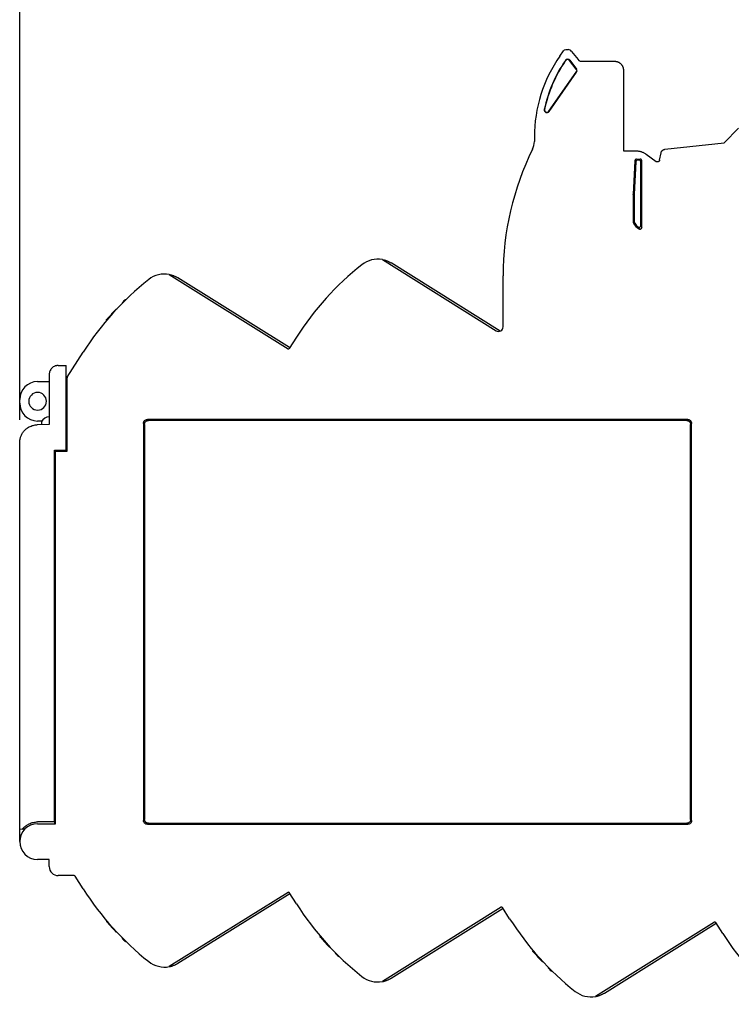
# Model space of a CAD drawing. Header units: millimetres. Extents: x 13 to 546, y 13 to 419.
# Tile 6 of 13: x 261 to 341, y 146 to 256. Entities that reach past the tile are written whole.
import ezdxf

# ---------------------------------------------------------------- set-up
doc = ezdxf.new("R2010")
doc.units = ezdxf.units.MM
doc.header["$LTSCALE"] = 2
doc.layers.add('DIMENSIONS', color=140, linetype='Continuous', lineweight=25)
doc.styles.add('SLDTEXTSTYLE0', font='TXT', dxfattribs={"width": 0.7})
doc.dimstyles.new('SLDDIMSTYLE1', dxfattribs={"dimtxt": 4.316016, "dimasz": 6.604, "dimexe": 0, "dimexo": 0.0625, "dimgap": 1.079004, "dimtad": 0, "dimtih": 1, "dimtoh": 1, "dimrnd": 1e-09, "dimzin": 12, "dimdsep": 46, "dimtxsty": 'SLDTEXTSTYLE0', "dimsah": 1, "dimcen": 0.09, "dimadec": 0, "dimazin": 3, "dimtfac": 1, "dimtofl": 0, "dimtmove": 0, "dimatfit": 3, "dimfxl": 0, "dimfrac": 2, "dimtolj": 1, "dimtzin": 12, "dimarcsym": 0})
doc.dimstyles.new('SLDDIMSTYLE2', dxfattribs={"dimtxt": 4.316016, "dimasz": 6.604, "dimexe": 0, "dimexo": 0.0625, "dimgap": 1.079004, "dimtad": 0, "dimtih": 1, "dimtoh": 1, "dimrnd": 1e-09, "dimzin": 4, "dimdsep": 46, "dimtxsty": 'SLDTEXTSTYLE0', "dimsah": 1, "dimcen": 0.09, "dimadec": 0, "dimazin": 1, "dimtfac": 1, "dimtofl": 0, "dimtmove": 0, "dimatfit": 3, "dimfxl": 0, "dimfrac": 2, "dimtolj": 1, "dimtzin": 12, "dimarcsym": 0})

# ---------------------------------------------------------------- blocks, each defined once
blk = doc.blocks.new('_D_5')
at = {"layer": 'DIMENSIONS'}
for p, q in [((261.47, 210.8), (261.47, 278.61)), ((371.62, 204.05), (371.62, 278.61)), ((261.47, 272.26), (301.74, 272.26)), ((307.59, 272.26), (306.14, 272.26)), ((306.14, 272.26), (306.14, 265.4)), ((320.42, 272.26), (321.86, 272.26)), ((321.86, 272.26), (321.86, 265.4)), ((371.62, 272.26), (326.26, 272.26)), ((306.14, 265.4), (307.59, 265.4)), ((321.86, 265.4), (320.42, 265.4))]:
    blk.add_line(p, q, dxfattribs=at)
for points in [[(261.47, 272.26), (268.08, 271.24), (268.08, 273.27)], [(371.62, 272.26), (365.02, 273.27), (365.02, 271.24)]]:
    blk.add_solid(points, dxfattribs=at)
at = {"layer": 'DIMENSIONS', "char_height": 4.233, "attachment_point": 1, "style": 'SLDTEXTSTYLE0'}
for s, insert in [('110.2', (305.79, 278.68)), ('4.34', (307.59, 270.85))]:
    blk.add_mtext(s, dxfattribs=dict(at, insert=insert))
blk = doc.blocks.new('_D_6')
at = {"layer": 'DIMENSIONS'}
for p, q in [((261.47, 210.8), (261.47, 298.39)), ((377.47, 252.67), (377.47, 298.39)), ((261.47, 292.04), (301.74, 292.04)), ((307.59, 292.04), (306.14, 292.04)), ((306.14, 292.04), (306.14, 285.18)), ((320.42, 292.04), (321.86, 292.04)), ((321.86, 292.04), (321.86, 285.18)), ((377.47, 292.04), (326.26, 292.04)), ((306.14, 285.18), (307.59, 285.18)), ((321.86, 285.18), (320.42, 285.18))]:
    blk.add_line(p, q, dxfattribs=at)
for points in [[(261.47, 292.04), (268.08, 291.02), (268.08, 293.06)], [(377.47, 292.04), (370.87, 293.06), (370.87, 291.02)]]:
    blk.add_solid(points, dxfattribs=at)
at = {"layer": 'DIMENSIONS', "char_height": 4.233, "attachment_point": 1, "style": 'SLDTEXTSTYLE0'}
for s, insert in [('116.0', (305.79, 298.46)), ('4.57', (307.59, 290.64))]:
    blk.add_mtext(s, dxfattribs=dict(at, insert=insert))

msp = doc.modelspace()

# ---------------------------------------------------------------- linework, layer by layer
for p, q in [((321.82, 251.465), (322.234, 252.055)), ((322.477, 252.181), (322.742, 252.181)), ((323.136, 251.989), (323.851, 251.074)), ((322.441, 250.973), (322.466, 250.956)), ((322.917, 250.987), (322.893, 250.968)), ((323.652, 249.996), (322.893, 250.968)), ((322.917, 250.987), (323.677, 250.015)), ((324.245, 250.881), (327.922, 250.881)), ((323.652, 249.996), (323.677, 250.015)), ((328.922, 249.881), (328.922, 240.881)), ((320.588, 245.293), (323.66, 249.68)), ((320.614, 245.275), (323.686, 249.662)), ((323.66, 249.68), (323.686, 249.662)), ((320.112, 245.5), (320.081, 245.506)), ((320.614, 245.275), (320.588, 245.293)), ((340.16, 241.784), (341.789, 243.413)), ((318.972, 242.431), (318.972, 241.925)), ((333.561, 241.043), (340.16, 241.784)), ((328.922, 240.881), (330.271, 240.881)), ((330.399, 239.952), (330.785, 239.952)), ((330.399, 239.952), (330.513, 239.831)), ((330.664, 239.831), (330.785, 239.952)), ((331.448, 240.498), (332.576, 239.677)), ((332.968, 239.832), (333.125, 240.641)), ((330.202, 239.765), (329.997, 236.042)), ((330.316, 239.644), (330.117, 236.039)), ((330.202, 239.765), (330.316, 239.644)), ((330.664, 239.831), (330.513, 239.831)), ((330.862, 239.634), (330.982, 239.754)), ((330.862, 232.539), (330.862, 239.634)), ((330.982, 232.313), (330.982, 239.754)), ((329.995, 235.988), (329.997, 236.042)), ((329.995, 235.988), (329.995, 233.018)), ((329.995, 235.988), (330.116, 235.985)), ((330.117, 236.039), (329.997, 236.042)), ((330.117, 236.039), (330.116, 235.985)), ((330.116, 235.985), (330.116, 233.05)), ((330.116, 233.05), (329.995, 233.018)), ((330.182, 232.803), (330.054, 232.785)), ((301.991, 228.721), (314.707, 220.775)), ((315.144, 220.738), (302.974, 228.343)), ((278.172, 227.056), (291.457, 218.754)), ((291.605, 218.897), (279.155, 226.677)), ((315.472, 221.199), (315.472, 226.9)), ((273.298, 224.27), (273.341, 224.243)), ((295.61, 224.287), (295.606, 224.29)), ((271.227, 221.973), (271.182, 222.002)), ((271.371, 222.142), (271.327, 222.171)), ((292.392, 220.037), (291.595, 218.785)), ((266.788, 215.569), (268.573, 218.371)), ((265.772, 216.882), (266.672, 216.884)), ((266.672, 207.414), (266.672, 216.884)), ((264.772, 215.882), (264.772, 210.281)), ((263.472, 215.081), (264.772, 215.081)), ((266.672, 215.081), (266.772, 215.081)), ((266.772, 215.544), (266.788, 215.569)), ((266.772, 215.515), (266.772, 215.544)), ((266.772, 207.314), (266.772, 215.515)), ((261.472, 212.681), (261.472, 213.081)), ((264.772, 210.281), (263.437, 210.258)), ((263.937, 210.681), (263.472, 210.681)), ((263.897, 210.616), (263.897, 210.266)), ((266.772, 210.681), (266.672, 210.681)), ((275.307, 210.419), (275.307, 166.043)), ((275.307, 210.419), (275.422, 210.304)), ((275.422, 210.304), (275.422, 166.159)), ((336.11, 210.847), (275.734, 210.847)), ((275.734, 210.847), (275.85, 210.731)), ((335.995, 210.731), (275.85, 210.731)), ((336.11, 210.847), (335.995, 210.731)), ((336.538, 210.419), (336.422, 210.304)), ((336.422, 166.159), (336.422, 210.304)), ((336.538, 166.043), (336.538, 210.419)), ((261.472, 165.094), (261.472, 208.258)), ((265.372, 207.414), (266.672, 207.414)), ((265.372, 165.881), (265.372, 207.414)), ((265.472, 165.681), (265.472, 207.314)), ((265.472, 207.314), (266.772, 207.314)), ((275.422, 166.159), (275.307, 166.043)), ((336.538, 166.043), (336.422, 166.159)), ((261.472, 165.094), (261.772, 165.078)), ((261.472, 163.681), (261.472, 165.094)), ((262.027, 165.064), (261.772, 165.078)), ((265.372, 165.881), (263.472, 165.881)), ((263.472, 165.681), (265.472, 165.681)), ((265.372, 165.881), (265.372, 165.681)), ((275.734, 165.616), (275.85, 165.731)), ((275.734, 165.616), (336.11, 165.616)), ((275.85, 165.731), (335.995, 165.731)), ((336.11, 165.616), (335.995, 165.731)), ((264.772, 161.681), (263.472, 161.681)), ((264.772, 160.881), (264.772, 161.681)), ((267.569, 159.881), (265.772, 159.881)), ((268.573, 158.392), (267.653, 159.835)), ((291.457, 158.009), (278.172, 149.707)), ((279.154, 150.085), (291.649, 157.893)), ((292.392, 156.726), (291.595, 157.978)), ((315.276, 156.343), (301.991, 148.042)), ((316.211, 155.06), (315.414, 156.312)), ((302.973, 148.42), (315.468, 156.227)), ((271.182, 154.761), (271.227, 154.79)), ((271.371, 154.621), (271.327, 154.592)), ((339.095, 154.678), (325.81, 146.376)), ((326.805, 146.762), (339.287, 154.562)), ((340.03, 153.395), (339.233, 154.647)), ((294.994, 153.094), (295.044, 153.126)), ((295.189, 152.957), (295.138, 152.925)), ((273.341, 152.52), (273.298, 152.492)), ((297.158, 150.857), (297.109, 150.826)), ((318.806, 151.428), (318.862, 151.463)), ((319.006, 151.294), (318.95, 151.259)), ((320.975, 149.193), (320.921, 149.159))]:
    msp.add_line(p, q)
for centre, radius, start, end in [((334.722, 242.431), 15.75, 145, 180), ((334.722, 242.431), 14.96, 145.17905, 168.13855), ((334.722, 242.431), 14.929, 145.17905, 168.13855), ((322.684, 250.804), 0.296, 38, 145.17905), ((322.684, 250.804), 0.265, 38, 145.17905), ((323.443, 249.832), 0.265, 325, 38), ((323.443, 249.832), 0.296, 325, 38), ((320.371, 245.445), 0.296, 168.13855, 325), ((320.371, 245.445), 0.265, 168.13855, 325), ((347.472, 226.9), 32, 153.77412, 180), ((316.972, 241.925), 2, 333.77412, 0), ((331.472, 233.548), 1.61, 208.28791, 240.89947), ((331.472, 233.548), 1.49, 209.98949, 231.3121), ((320.224, 202.306), 33, 128.449, 147.5), ((301.476, 225.918), 2.85, 79.59365, 128.449), ((277.657, 224.253), 2.85, 79.59365, 128.449), ((296.405, 200.64), 33, 128.449, 147.5), ((273.13, 223.752), 0.25, 135.15445, 172.49003), ((296.35, 200.657), 33, 134.31136, 135.15445), ((296.35, 200.657), 33, 137.12716, 139.31324), ((272.349, 222.939), 0.25, 99.5436, 137.12716), ((314.972, 221.199), 0.5, 238, 0), ((291.51, 218.839), 0.1, 238, 327.50001), ((263.472, 213.081), 2, 90, 180), ((266.872, 215.515), 0.1, 147.5, 180), ((263.472, 212.881), 0.987, 0, 180), ((263.472, 212.681), 2, 180, 270), ((263.472, 212.881), 0.987, 180, 0), ((264.772, 210.131), 1, 90, 151.00504), ((263.472, 163.681), 2, 90, 270), ((265.772, 160.881), 1, 180, 270), ((267.569, 159.781), 0.1, 32.5, 90), ((296.405, 176.123), 33, 212.5, 231.551), ((291.51, 157.924), 0.1, 32.49999, 122), ((320.224, 174.457), 33, 212.5, 231.551), ((315.329, 156.258), 0.1, 32.5, 122), ((296.35, 176.106), 33, 220.68676, 222.87284), ((344.043, 172.791), 33, 212.5, 231.551), ((339.148, 154.593), 0.1, 32.49999, 122), ((272.349, 153.824), 0.25, 222.87284, 260.4564), ((273.13, 153.011), 0.25, 187.50997, 224.84555), ((367.862, 171.126), 33, 212.5, 230.944), ((296.35, 176.106), 33, 224.84555, 225.68864), ((320.162, 174.439), 33, 220.68676, 222.87284), ((296.16, 152.157), 0.25, 222.87284, 262.72738), ((296.942, 151.344), 0.25, 185.25961, 224.84555), ((320.162, 174.439), 33, 224.84555, 225.68864), ((343.974, 172.772), 33, 220.68676, 222.87284), ((277.657, 152.51), 2.85, 231.551, 280.40635), ((319.972, 150.49), 0.25, 222.87284, 264.89458), ((320.753, 149.677), 0.25, 183.11119, 224.84555), ((301.476, 150.844), 2.85, 231.551, 280.40635), ((343.974, 172.772), 33, 224.84555, 225.68864), ((325.295, 149.179), 2.85, 231.551, 280.40635)]:
    msp.add_arc(centre, radius, start, end)
for points in [[(322.234, 252.055), (322.288, 252.133), (322.382, 252.181), (322.477, 252.181)], [(323.136, 251.989), (323.043, 252.108), (322.893, 252.181), (322.742, 252.181)], [(330.116, 233.05), (330.116, 232.965), (330.139, 232.877), (330.182, 232.803)], [(330.862, 232.539), (330.902, 232.455), (330.942, 232.382), (330.982, 232.313)]]:
    msp.add_open_spline(points, degree=3)
for points, knots in [([(323.851, 251.074), (323.864, 251.059), (323.888, 251.03), (323.93, 250.992), (323.976, 250.959), (324.042, 250.922), (324.132, 250.888), (324.207, 250.884), (324.245, 250.881)], [0, 0, 0, 0, 0.1253471, 0.2494404, 0.3739073, 0.5003607, 0.7494438, 1, 1, 1, 1]), ([(327.922, 250.881), (327.955, 250.88), (328.02, 250.879), (328.118, 250.864), (328.213, 250.84), (328.305, 250.807), (328.394, 250.765), (328.479, 250.714), (328.558, 250.656), (328.63, 250.59), (328.696, 250.517), (328.755, 250.438), (328.805, 250.354), (328.847, 250.265), (328.881, 250.172), (328.904, 250.077), (328.919, 249.98), (328.921, 249.914), (328.922, 249.881)], [0, 0, 0, 0, 0.0625013, 0.1250021, 0.1875024, 0.2500024, 0.312502, 0.3750015, 0.4375008, 0.5, 0.5624992, 0.6249985, 0.687498, 0.7499976, 0.8124976, 0.8749979, 0.9374987, 1, 1, 1, 1]), ([(333.125, 240.641), (333.131, 240.664), (333.142, 240.71), (333.17, 240.775), (333.206, 240.835), (333.251, 240.89), (333.303, 240.938), (333.361, 240.978), (333.424, 241.009), (333.491, 241.032), (333.537, 241.039), (333.561, 241.043)], [0, 0, 0, 0, 0.1111122, 0.2222235, 0.3333343, 0.4444448, 0.5555552, 0.6666657, 0.7777765, 0.8888878, 1, 1, 1, 1]), ([(330.399, 239.952), (330.386, 239.951), (330.361, 239.95), (330.325, 239.939), (330.292, 239.922), (330.253, 239.891), (330.213, 239.84), (330.205, 239.79), (330.202, 239.765)], [0, 0, 0, 0, 0.1270101, 0.2497246, 0.3728382, 0.5010016, 0.7497031, 1, 1, 1, 1]), ([(330.271, 240.881), (330.318, 240.88), (330.411, 240.879), (330.55, 240.863), (330.688, 240.839), (330.824, 240.805), (330.957, 240.762), (331.087, 240.709), (331.212, 240.648), (331.334, 240.578), (331.41, 240.525), (331.448, 240.498)], [0, 0, 0, 0, 0.1111113, 0.2222225, 0.3333335, 0.4444445, 0.5555555, 0.6666665, 0.7777775, 0.8888887, 1, 1, 1, 1]), ([(330.982, 239.754), (330.982, 239.767), (330.98, 239.793), (330.969, 239.83), (330.951, 239.864), (330.918, 239.904), (330.863, 239.944), (330.811, 239.949), (330.785, 239.952)], [0, 0, 0, 0, 0.1272079, 0.2497569, 0.3727081, 0.5010746, 0.7497321, 1, 1, 1, 1]), ([(330.513, 239.831), (330.499, 239.83), (330.47, 239.828), (330.429, 239.814), (330.393, 239.792), (330.361, 239.762), (330.337, 239.727), (330.321, 239.687), (330.317, 239.659), (330.316, 239.644)], [0, 0, 0, 0, 0.1428651, 0.2857223, 0.4285746, 0.5714254, 0.7142777, 0.8571349, 1, 1, 1, 1]), ([(330.862, 239.634), (330.861, 239.648), (330.859, 239.678), (330.844, 239.72), (330.82, 239.758), (330.788, 239.789), (330.751, 239.813), (330.709, 239.828), (330.679, 239.83), (330.664, 239.831)], [0, 0, 0, 0, 0.1428661, 0.2857232, 0.428575, 0.571425, 0.7142768, 0.8571339, 1, 1, 1, 1]), ([(332.968, 239.832), (332.965, 239.817), (332.957, 239.788), (332.938, 239.749), (332.912, 239.715), (332.883, 239.686), (332.85, 239.663), (332.812, 239.645), (332.77, 239.632), (332.714, 239.627), (332.645, 239.636), (332.599, 239.663), (332.576, 239.677)], [0, 0, 0, 0, 0.0898931, 0.1771954, 0.2619066, 0.3440267, 0.4235554, 0.5004928, 0.5932894, 0.687221, 0.8368625, 1, 1, 1, 1]), ([(329.995, 233.018), (329.996, 232.998), (329.997, 232.957), (330.009, 232.898), (330.027, 232.839), (330.045, 232.803), (330.054, 232.785)], [0, 0, 0, 0, 0.251946, 0.5, 0.748054, 1, 1, 1, 1]), ([(330.541, 232.385), (330.552, 232.377), (330.575, 232.361), (330.615, 232.347), (330.654, 232.341), (330.691, 232.342), (330.723, 232.35), (330.771, 232.369), (330.841, 232.424), (330.854, 232.498), (330.862, 232.539)], [0, 0, 0, 0, 0.09510148, 0.19018598, 0.28153186, 0.36572298, 0.44012203, 0.50304578, 0.72255499, 1, 1, 1, 1]), ([(330.541, 232.385), (330.557, 232.357), (330.589, 232.3), (330.638, 232.219), (330.672, 232.167), (330.689, 232.141)], [0, 0, 0, 0, 0.3112563, 0.6445888, 1, 1, 1, 1]), ([(330.689, 232.141), (330.699, 232.136), (330.72, 232.126), (330.753, 232.117), (330.81, 232.113), (330.89, 232.135), (330.951, 232.198), (330.979, 232.262), (330.981, 232.296), (330.982, 232.313)], [0, 0, 0, 0, 0.0835747, 0.1665351, 0.2514052, 0.500142, 0.7488785, 0.8737024, 1, 1, 1, 1]), ([(301.991, 228.721), (302, 228.72), (302.018, 228.716), (302.045, 228.711), (302.072, 228.705), (302.099, 228.699), (302.127, 228.693), (302.155, 228.686), (302.184, 228.679), (302.213, 228.671), (302.243, 228.663), (302.274, 228.654), (302.305, 228.645), (302.372, 228.624), (302.472, 228.59), (302.586, 228.544), (302.696, 228.495), (302.79, 228.448), (302.888, 228.395), (302.949, 228.357), (302.986, 228.335)], [0, 0, 0, 0, 0.0062497, 0.0133489, 0.0217907, 0.0318727, 0.0437705, 0.0575902, 0.0733996, 0.0912436, 0.1111535, 0.1331517, 0.1572549, 0.1834755, 0.3006309, 0.4508064, 0.5755991, 0.72247, 0.834214, 1, 1, 1, 1]), ([(278.172, 227.056), (278.18, 227.054), (278.199, 227.051), (278.226, 227.045), (278.253, 227.04), (278.28, 227.034), (278.308, 227.027), (278.336, 227.021), (278.365, 227.013), (278.394, 227.006), (278.424, 226.997), (278.455, 226.989), (278.486, 226.98), (278.553, 226.959), (278.653, 226.924), (278.767, 226.879), (278.877, 226.829), (278.971, 226.782), (279.069, 226.729), (279.13, 226.692), (279.167, 226.67)], [0, 0, 0, 0, 0.0062496, 0.0133489, 0.0217906, 0.0318726, 0.0437702, 0.0575899, 0.0733991, 0.0912431, 0.1111528, 0.1331509, 0.1572539, 0.1834744, 0.3006295, 0.4508043, 0.575597, 0.7224694, 0.8342144, 1, 1, 1, 1]), ([(271.182, 222.002), (271.183, 222.002), (271.184, 222.004), (271.193, 222.014), (271.206, 222.029), (271.23, 222.058), (271.27, 222.105), (271.308, 222.148), (271.327, 222.171)], [0, 0, 0, 0, 0.1281449, 0.2509637, 0.3735288, 0.5009432, 0.7501507, 1, 1, 1, 1]), ([(265.772, 216.882), (265.741, 216.881), (265.678, 216.88), (265.585, 216.866), (265.493, 216.844), (265.369, 216.801), (265.219, 216.724), (265.06, 216.594), (264.93, 216.435), (264.839, 216.257), (264.782, 216.071), (264.775, 215.945), (264.772, 215.882)], [0, 0, 0, 0, 0.0602601, 0.1200229, 0.1798276, 0.240212, 0.3700039, 0.5001364, 0.6299266, 0.7600573, 0.8799455, 1, 1, 1, 1]), ([(261.472, 208.258), (261.473, 208.307), (261.475, 208.406), (261.493, 208.558), (261.522, 208.714), (261.567, 208.873), (261.626, 209.034), (261.702, 209.196), (261.796, 209.355), (261.908, 209.51), (262.039, 209.658), (262.188, 209.797), (262.357, 209.923), (262.543, 210.034), (262.747, 210.127), (262.965, 210.197), (263.197, 210.246), (263.356, 210.254), (263.437, 210.258)], [0, 0, 0, 0, 0.0469655, 0.0960028, 0.1471118, 0.2002925, 0.2555447, 0.3128683, 0.3722631, 0.4337292, 0.4972662, 0.5628741, 0.6305526, 0.7003017, 0.7721212, 0.8460109, 0.9219705, 1, 1, 1, 1]), ([(275.307, 210.419), (275.308, 210.444), (275.31, 210.492), (275.325, 210.561), (275.35, 210.624), (275.383, 210.68), (275.446, 210.753), (275.562, 210.83), (275.675, 210.841), (275.734, 210.847)], [0, 0, 0, 0, 0.1088325, 0.2125661, 0.3119672, 0.4079065, 0.501351, 0.7385224, 1, 1, 1, 1]), ([(275.422, 210.304), (275.423, 210.328), (275.425, 210.375), (275.439, 210.443), (275.463, 210.506), (275.497, 210.563), (275.544, 210.617), (275.605, 210.667), (275.681, 210.704), (275.764, 210.728), (275.821, 210.73), (275.85, 210.731)], [0, 0, 0, 0, 0.1069479, 0.2079958, 0.3054913, 0.4020413, 0.5003283, 0.6223852, 0.7495809, 0.8715853, 1, 1, 1, 1]), ([(335.995, 210.731), (336.019, 210.731), (336.066, 210.729), (336.134, 210.714), (336.196, 210.69), (336.253, 210.656), (336.308, 210.61), (336.358, 210.548), (336.395, 210.473), (336.418, 210.39), (336.421, 210.333), (336.422, 210.304)], [0, 0, 0, 0, 0.1069479, 0.2079958, 0.3054913, 0.4020413, 0.5003283, 0.6223852, 0.7495809, 0.8715853, 1, 1, 1, 1]), ([(336.11, 210.847), (336.135, 210.846), (336.183, 210.844), (336.251, 210.828), (336.314, 210.803), (336.371, 210.77), (336.444, 210.708), (336.521, 210.592), (336.532, 210.479), (336.538, 210.419)], [0, 0, 0, 0, 0.1088325, 0.2125661, 0.3119672, 0.4079065, 0.501351, 0.7385224, 1, 1, 1, 1]), ([(275.85, 165.731), (275.825, 165.732), (275.778, 165.734), (275.711, 165.749), (275.648, 165.773), (275.591, 165.807), (275.536, 165.853), (275.486, 165.914), (275.449, 165.99), (275.426, 166.073), (275.423, 166.13), (275.422, 166.159)], [0, 0, 0, 0, 0.1069479, 0.2079958, 0.3054913, 0.4020413, 0.5003283, 0.6223852, 0.7495809, 0.8715853, 1, 1, 1, 1]), ([(336.422, 166.159), (336.421, 166.135), (336.42, 166.088), (336.405, 166.02), (336.381, 165.957), (336.347, 165.9), (336.301, 165.845), (336.239, 165.796), (336.163, 165.758), (336.08, 165.735), (336.024, 165.733), (335.995, 165.731)], [0, 0, 0, 0, 0.1069479, 0.2079958, 0.3054913, 0.4020413, 0.5003283, 0.6223852, 0.7495809, 0.8715853, 1, 1, 1, 1]), ([(261.772, 165.078), (261.802, 165.113), (261.863, 165.184), (261.961, 165.283), (262.064, 165.375), (262.173, 165.459), (262.287, 165.537), (262.407, 165.608), (262.562, 165.687), (262.756, 165.767), (262.989, 165.833), (263.229, 165.874), (263.391, 165.879), (263.472, 165.881)], [0, 0, 0, 0, 0.0721269, 0.1435465, 0.2145428, 0.285405, 0.3564238, 0.4278881, 0.5000813, 0.6257856, 0.7499725, 0.8741938, 1, 1, 1, 1]), ([(275.734, 165.616), (275.71, 165.617), (275.662, 165.619), (275.593, 165.635), (275.53, 165.659), (275.474, 165.693), (275.4, 165.755), (275.323, 165.871), (275.312, 165.984), (275.307, 166.043)], [0, 0, 0, 0, 0.1088325, 0.2125661, 0.3119672, 0.4079065, 0.501351, 0.7385224, 1, 1, 1, 1]), ([(336.538, 166.043), (336.537, 166.019), (336.535, 165.971), (336.519, 165.902), (336.494, 165.839), (336.461, 165.783), (336.399, 165.709), (336.283, 165.633), (336.169, 165.622), (336.11, 165.616)], [0, 0, 0, 0, 0.1088325, 0.2125661, 0.3119672, 0.4079065, 0.501351, 0.7385224, 1, 1, 1, 1]), ([(271.327, 154.592), (271.317, 154.603), (271.298, 154.625), (271.271, 154.657), (271.246, 154.686), (271.218, 154.72), (271.189, 154.754), (271.185, 154.759), (271.182, 154.761)], [0, 0, 0, 0, 0.1280385, 0.2509948, 0.3738157, 0.5014637, 0.750179, 1, 1, 1, 1]), ([(295.138, 152.925), (295.129, 152.937), (295.11, 152.959), (295.083, 152.99), (295.058, 153.019), (295.029, 153.053), (295, 153.087), (294.996, 153.092), (294.994, 153.094)], [0, 0, 0, 0, 0.1280385, 0.2509948, 0.3738157, 0.5014637, 0.750179, 1, 1, 1, 1]), ([(318.95, 151.259), (318.941, 151.27), (318.922, 151.292), (318.895, 151.323), (318.87, 151.352), (318.841, 151.386), (318.812, 151.42), (318.808, 151.425), (318.806, 151.428)], [0, 0, 0, 0, 0.1280385, 0.2509948, 0.3738157, 0.5014637, 0.750179, 1, 1, 1, 1]), ([(278.172, 149.707), (278.18, 149.709), (278.199, 149.712), (278.226, 149.718), (278.254, 149.724), (278.283, 149.73), (278.314, 149.737), (278.345, 149.745), (278.377, 149.753), (278.411, 149.762), (278.445, 149.771), (278.481, 149.782), (278.547, 149.802), (278.65, 149.838), (278.766, 149.884), (278.879, 149.934), (278.978, 149.984), (279.075, 150.037), (279.136, 150.074), (279.167, 150.093)], [0, 0, 0, 0, 0.006184, 0.013374, 0.022147, 0.0329298, 0.0460364, 0.0617052, 0.0801209, 0.1014258, 0.1257239, 0.1530819, 0.1835292, 0.2905135, 0.4508434, 0.5836004, 0.7224885, 0.8577049, 1, 1, 1, 1]), ([(301.991, 148.042), (301.999, 148.043), (302.018, 148.047), (302.045, 148.052), (302.073, 148.058), (302.102, 148.064), (302.133, 148.071), (302.164, 148.079), (302.196, 148.087), (302.23, 148.096), (302.264, 148.106), (302.3, 148.116), (302.366, 148.137), (302.469, 148.172), (302.585, 148.218), (302.698, 148.269), (302.797, 148.319), (302.894, 148.371), (302.955, 148.409), (302.986, 148.428)], [0, 0, 0, 0, 0.006184, 0.013374, 0.022147, 0.0329298, 0.0460364, 0.0617052, 0.0801209, 0.1014258, 0.1257239, 0.1530819, 0.1835292, 0.2905135, 0.4508434, 0.5836005, 0.7224886, 0.8577049, 1, 1, 1, 1]), ([(325.81, 146.376), (325.818, 146.378), (325.837, 146.381), (325.864, 146.387), (325.892, 146.392), (325.921, 146.399), (325.952, 146.406), (325.983, 146.413), (326.015, 146.422), (326.049, 146.431), (326.083, 146.44), (326.119, 146.451), (326.185, 146.471), (326.288, 146.507), (326.404, 146.553), (326.517, 146.603), (326.616, 146.653), (326.713, 146.706), (326.774, 146.743), (326.805, 146.762)], [0, 0, 0, 0, 0.0061839, 0.0133738, 0.0221467, 0.0329294, 0.0460359, 0.0617046, 0.0801203, 0.1014252, 0.1257234, 0.1530816, 0.1835292, 0.2905135, 0.4508434, 0.5836005, 0.7224886, 0.8577049, 1, 1, 1, 1])]:
    msp.add_open_spline(points, degree=3, knots=knots)

# ---------------------------------------------------------------- dimensions: what is measured, and where the dimension line sits
at = {"layer": 'DIMENSIONS'}
for base, p2, dimstyle, picture, middle in [((377.472, 292.04), (377.472, 250.131), 'SLDDIMSTYLE2', '_D_6', (314.002, 292.04)), ((371.622, 272.256), (371.622, 201.511), 'SLDDIMSTYLE1', '_D_5', (314.002, 272.256))]:
    dim = msp.add_linear_dim(base=base, p1=(261.472, 208.258), p2=p2, angle=0, dimstyle=dimstyle, dxfattribs=at)
    dim.commit()
    dim.dimension.update_dxf_attribs({"geometry": picture, "text_midpoint": middle, "dimtype": 160})

doc.saveas('drawing.dxf')
